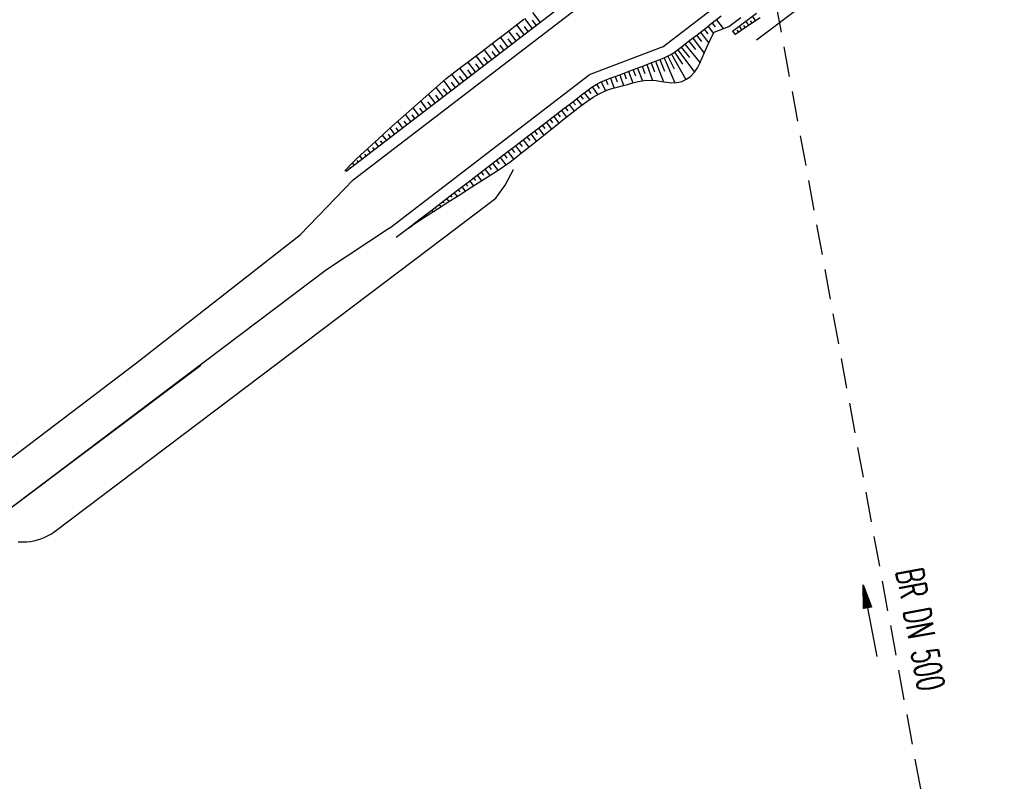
# Model space of a CAD drawing. Extents: x 446577 to 447216, y 443659 to 444842.
# Tile 128 of 177: x 446706 to 446771, y 444269 to 444319. Entities that reach past the tile are written whole.
import ezdxf
from ezdxf.enums import TextEntityAlignment as Align

# ---------------------------------------------------------------- set-up
doc = ezdxf.new("R2010")
doc.units = 0
doc.header["$LTSCALE"] = 2
doc.header["$MEASUREMENT"] = 0
doc.linetypes.add('AUSGEZOGEN', pattern=[0])
doc.linetypes.add('GESTRICH-X2', pattern=[1.5, 1, -0.5])
doc.layers.get('0').update_dxf_attribs({"linetype": 'AUSGEZOGEN'})
for name, color, linetype in [('DB-Bestand', 8, 'CONTINUOUS'), ('DB-Wegböschungen', 15, 'CONTINUOUS'), ('DB-Wege', 15, 'CONTINUOUS'), ('DURCHL', 200, 'GESTRICH-X2'), ('FBRTOP', 250, 'AUSGEZOGEN'), ('KANAL', 7, 'GESTRICH-X2'), ('MULDE', 250, 'AUSGEZOGEN'), ('PFEIL', 7, 'CONTINUOUS'), ('PFEILTOP', 200, 'AUSGEZOGEN')]:
    doc.layers.add(name, color=color, linetype=linetype)
doc.styles.add('ROMANS', font='romans.shx', dxfattribs={"width": 0.8})

# ---------------------------------------------------------------- blocks, each defined once
blk = doc.blocks.new('PFEIL2')
at = {"color": 0}
for p, q in [((0.88, 0.002), (-2.401, -0.012)), ((0.881, -0.271), (0.879, 0.276)), ((0.879, 0.276), (2.429, 0.009)), ((0.911, 0.27), (0.879, 0.265)), ((0.965, 0.261), (0.879, 0.246)), ((1.019, 0.252), (0.879, 0.228)), ((1.073, 0.242), (0.879, 0.209)), ((1.127, 0.233), (0.879, 0.191)), ((1.181, 0.224), (0.879, 0.172)), ((1.235, 0.214), (0.879, 0.154)), ((1.289, 0.205), (0.879, 0.135)), ((1.343, 0.196), (0.879, 0.117)), ((1.397, 0.187), (0.879, 0.098)), ((1.451, 0.177), (0.879, 0.08)), ((1.505, 0.168), (0.879, 0.061)), ((1.559, 0.159), (0.88, 0.043)), ((1.613, 0.149), (0.88, 0.024)), ((1.668, 0.14), (0.88, 0.006)), ((1.722, 0.131), (0.88, -0.013)), ((1.776, 0.121), (0.88, -0.031)), ((1.83, 0.112), (0.88, -0.05)), ((1.884, 0.103), (0.88, -0.068)), ((1.938, 0.094), (0.88, -0.087)), ((1.992, 0.084), (0.88, -0.105)), ((2.046, 0.075), (0.88, -0.124)), ((2.1, 0.066), (0.88, -0.142)), ((2.154, 0.056), (0.88, -0.161)), ((2.208, 0.047), (0.88, -0.179)), ((2.262, 0.038), (0.881, -0.198)), ((2.316, 0.029), (0.881, -0.216)), ((2.37, 0.019), (0.881, -0.235)), ((2.424, 0.01), (0.881, -0.253)), ((2.429, 0.009), (0.881, -0.271))]:
    blk.add_line(p, q, dxfattribs=at)

msp = doc.modelspace()

# ---------------------------------------------------------------- linework, layer by layer
at = {"layer": 'DB-Bestand', "linetype": 'Continuous'}
for p, q in [((446737.727, 444308.312), (446738.281, 444309.352)), ((446738.281, 444309.352), (446738.281, 444309.352)), ((446737.126, 444307.441), (446737.727, 444308.312)), ((446733.636, 444304.805), (446737.126, 444307.441)), ((446713.291, 444296.529), (446724.129, 444305.018)), ((446718.557, 444293.416), (446733.636, 444304.805)), ((446725.88, 444302.699), (446703.63, 444285.901)), ((446702.943, 444288.675), (446713.291, 444296.529)), ((446703.623, 444285.926), (446717.548, 444296.375)), ((446707.807, 444285.296), (446718.557, 444293.416))]:
    msp.add_line(p, q, dxfattribs=at)
for start_param, end_param in [(2.440835, 2.943525), (2.289261, 2.440834)]:
    msp.add_ellipse((446705.687, 444288.48), major_axis=(-2.705, 2.705), ratio=1, start_param=start_param, end_param=end_param, dxfattribs=at)
at = {"layer": 'DB-Wegböschungen', "linetype": 'Continuous'}
for p, q in [((446727.198, 444309.241), (446744.752, 444322.71)), ((446754.412, 444317.94), (446757.611, 444320.342)), ((446738.572, 444318.991), (446738.968, 444319.296)), ((446739.53, 444318.703), (446739.035, 444319.347)), ((446740.067, 444319.115), (446739.574, 444319.757)), ((446752.069, 444319.501), (446751.261, 444318.881)), ((446751.743, 444319.259), (446752.198, 444318.676)), ((446752.57, 444318.818), (446753.367, 444319.421)), ((446753.611, 444319.104), (446754.408, 444319.707)), ((446753.803, 444318.853), (446754.638, 444319.408)), ((446754.336, 444319.207), (446754.139, 444319.503)), ((446737.778, 444318.383), (446738.572, 444318.991)), ((446738.993, 444318.291), (446738.498, 444318.935)), ((446739.261, 444318.497), (446739.014, 444318.819)), ((446739.798, 444318.909), (446739.551, 444319.231)), ((446750.865, 444318.576), (446751.261, 444318.881)), ((446750.94, 444318.634), (446751.165, 444318.342)), ((446751.192, 444318.828), (446751.552, 444318.366)), ((446751.467, 444319.043), (446751.661, 444318.795)), ((446751.594, 444318.447), (446752.57, 444318.818)), ((446752.813, 444318.5), (446753.611, 444319.104)), ((446752.968, 444318.299), (446753.803, 444318.853)), ((446753.432, 444318.607), (446753.272, 444318.847)), ((446753.658, 444318.757), (446753.573, 444318.884)), ((446753.884, 444318.907), (446753.706, 444319.175)), ((446754.11, 444319.057), (446754.016, 444319.198)), ((446736.984, 444317.775), (446737.778, 444318.383)), ((446737.919, 444317.467), (446737.424, 444318.112)), ((446738.187, 444317.673), (446737.94, 444317.995)), ((446738.456, 444317.879), (446737.961, 444318.524)), ((446738.724, 444318.085), (446738.477, 444318.407)), ((446749.674, 444317.664), (446750.069, 444317.971)), ((446750.069, 444317.971), (446750.467, 444318.273)), ((446750.178, 444318.055), (446750.939, 444317.056)), ((446750.435, 444318.249), (446750.758, 444317.823)), ((446750.467, 444318.273), (446750.865, 444318.576)), ((446750.689, 444318.441), (446751.231, 444317.728)), ((446751.257, 444317.783), (446751.423, 444318.116)), ((446751.423, 444318.116), (446751.594, 444318.447)), ((446752.979, 444318.306), (446752.838, 444318.519)), ((446753.205, 444318.457), (446753.13, 444318.57)), ((446736.19, 444317.167), (446736.587, 444317.471)), ((446736.845, 444316.643), (446736.349, 444317.289)), ((446736.587, 444317.471), (446736.984, 444317.775)), ((446737.382, 444317.055), (446736.886, 444317.7)), ((446737.65, 444317.261), (446737.403, 444317.584)), ((446749.153, 444317.245), (446749.415, 444317.452)), ((446749.413, 444317.451), (446749.953, 444316.773)), ((446749.415, 444317.452), (446749.674, 444317.664)), ((446749.659, 444317.651), (446750.658, 444316.404)), ((446749.917, 444317.855), (446750.359, 444317.289)), ((446750.954, 444317.094), (446751.102, 444317.446)), ((446751.102, 444317.446), (446751.257, 444317.783)), ((446735.392, 444316.564), (446736.19, 444317.167)), ((446736.308, 444316.231), (446735.81, 444316.879)), ((446736.576, 444316.437), (446736.328, 444316.76)), ((446737.113, 444316.849), (446736.866, 444317.172)), ((446747.959, 444316.613), (446748.276, 444316.743)), ((446748.271, 444316.742), (446748.994, 444315.09)), ((446748.276, 444316.743), (446748.585, 444316.888)), ((446748.527, 444316.859), (446748.943, 444316.008)), ((446748.585, 444316.888), (446748.881, 444317.055)), ((446748.758, 444316.982), (446749.709, 444315.303)), ((446748.881, 444317.055), (446749.153, 444317.245)), ((446748.972, 444317.115), (446749.499, 444316.319)), ((446749.186, 444317.27), (446750.287, 444315.795)), ((446750.651, 444316.39), (446750.809, 444316.74)), ((446750.809, 444316.74), (446750.954, 444317.094)), ((446734.593, 444315.963), (446735.392, 444316.564)), ((446735.234, 444315.407), (446734.729, 444316.065)), ((446735.771, 444315.819), (446735.27, 444316.472)), ((446736.039, 444316.025), (446735.79, 444316.35)), ((446746.007, 444315.871), (446746.495, 444316.058)), ((446746.495, 444316.058), (446746.983, 444316.242)), ((446746.52, 444316.068), (446746.841, 444315.217)), ((446746.821, 444316.181), (446746.995, 444315.714)), ((446746.983, 444316.242), (446747.472, 444316.425)), ((446747.12, 444316.293), (446747.51, 444315.248)), ((446747.417, 444316.404), (446747.641, 444315.81)), ((446747.472, 444316.425), (446747.959, 444316.613)), ((446747.711, 444316.516), (446748.237, 444315.157)), ((446747.997, 444316.628), (446748.307, 444315.865)), ((446750.285, 444315.793), (446750.484, 444316.081)), ((446750.484, 444316.081), (446750.651, 444316.39)), ((446733.422, 444315.025), (446733.802, 444315.351)), ((446733.802, 444315.351), (446734.194, 444315.662)), ((446734.697, 444314.995), (446734.188, 444315.657)), ((446734.194, 444315.662), (446734.593, 444315.963)), ((446734.965, 444315.201), (446734.712, 444315.531)), ((446735.502, 444315.613), (446735.251, 444315.94)), ((446744.374, 444315.268), (446744.702, 444315.387)), ((446744.702, 444315.387), (446745.031, 444315.501)), ((446744.728, 444315.396), (446744.966, 444314.743)), ((446745.031, 444315.501), (446745.521, 444315.682)), ((446745.032, 444315.501), (446745.154, 444315.162)), ((446745.329, 444315.609), (446745.589, 444314.907)), ((446745.521, 444315.682), (446746.007, 444315.871)), ((446745.624, 444315.722), (446745.762, 444315.36)), ((446745.92, 444315.837), (446746.211, 444315.087)), ((446746.219, 444315.953), (446746.371, 444315.558)), ((446749.45, 444315.185), (446749.764, 444315.334)), ((446749.764, 444315.334), (446750.045, 444315.538)), ((446750.045, 444315.538), (446750.285, 444315.793)), ((446732.674, 444314.357), (446733.049, 444314.69)), ((446733.049, 444314.69), (446733.422, 444315.025)), ((446733.623, 444314.171), (446733.152, 444314.784)), ((446733.891, 444314.377), (446733.648, 444314.693)), ((446734.16, 444314.583), (446733.661, 444315.233)), ((446734.428, 444314.789), (446734.175, 444315.119)), ((446743.207, 444314.593), (446743.481, 444314.788)), ((446743.481, 444314.788), (446743.762, 444314.97)), ((446743.513, 444314.81), (446743.854, 444314.305)), ((446743.762, 444314.97), (446744.055, 444315.13)), ((446743.799, 444314.991), (446743.96, 444314.717)), ((446744.055, 444315.13), (446744.374, 444315.268)), ((446744.103, 444315.152), (446744.389, 444314.559)), ((446744.418, 444315.284), (446744.543, 444314.971)), ((446744.47, 444314.59), (446744.81, 444314.7)), ((446744.81, 444314.7), (446745.157, 444314.792)), ((446745.157, 444314.792), (446745.505, 444314.883)), ((446745.505, 444314.883), (446745.852, 444314.984)), ((446745.852, 444314.984), (446746.198, 444315.083)), ((446746.198, 444315.083), (446746.547, 444315.168)), ((446746.547, 444315.168), (446746.947, 444315.23)), ((446746.947, 444315.23), (446747.353, 444315.252)), ((446747.353, 444315.252), (446747.76, 444315.23)), ((446747.76, 444315.23), (446748.102, 444315.18)), ((446748.102, 444315.18), (446748.443, 444315.124)), ((446748.443, 444315.124), (446748.782, 444315.089)), ((446748.782, 444315.089), (446749.119, 444315.102)), ((446749.119, 444315.102), (446749.45, 444315.185)), ((446731.548, 444313.361), (446732.298, 444314.025)), ((446732.298, 444314.025), (446732.674, 444314.357)), ((446733.086, 444313.759), (446732.646, 444314.332)), ((446733.354, 444313.965), (446733.127, 444314.261)), ((446742.414, 444313.984), (446742.808, 444314.29)), ((446742.476, 444314.032), (446742.809, 444313.601)), ((446742.728, 444314.228), (446742.897, 444314.01)), ((446742.808, 444314.29), (446743.207, 444314.593)), ((446742.984, 444314.425), (446743.323, 444313.976)), ((446743.146, 444313.851), (446743.561, 444314.132)), ((446743.243, 444314.619), (446743.415, 444314.384)), ((446743.561, 444314.132), (446744.004, 444314.386)), ((446744.004, 444314.386), (446744.47, 444314.59)), ((446732.012, 444312.935), (446731.629, 444313.433)), ((446732.28, 444313.141), (446732.082, 444313.399)), ((446732.549, 444313.347), (446732.137, 444313.883)), ((446732.817, 444313.553), (446732.604, 444313.83)), ((446740.827, 444312.766), (446741.621, 444313.375)), ((446741.621, 444313.375), (446742.018, 444313.679)), ((446741.716, 444313.448), (446741.883, 444313.231)), ((446741.97, 444313.642), (446742.302, 444313.21)), ((446742.018, 444313.679), (446742.414, 444313.984)), ((446742.223, 444313.836), (446742.389, 444313.622)), ((446742.349, 444313.247), (446742.745, 444313.553)), ((446742.745, 444313.553), (446743.146, 444313.851)), ((446730.798, 444312.696), (446731.548, 444313.361)), ((446731.475, 444312.523), (446731.122, 444312.982)), ((446731.743, 444312.729), (446731.559, 444312.968)), ((446740.034, 444312.158), (446740.827, 444312.766)), ((446740.955, 444312.865), (446741.299, 444312.417)), ((446741.209, 444313.059), (446741.379, 444312.838)), ((446741.463, 444313.254), (446741.799, 444312.815)), ((446741.564, 444312.628), (446741.956, 444312.939)), ((446741.956, 444312.939), (446742.349, 444313.247)), ((446730.047, 444312.031), (446730.422, 444312.364)), ((446730.401, 444311.698), (446730.106, 444312.083)), ((446730.422, 444312.364), (446730.798, 444312.696)), ((446730.669, 444311.904), (446730.514, 444312.107)), ((446730.938, 444312.11), (446730.613, 444312.533)), ((446731.206, 444312.317), (446731.037, 444312.537)), ((446739.241, 444311.549), (446740.034, 444312.158)), ((446739.941, 444312.086), (446740.299, 444311.62)), ((446740.195, 444312.281), (446740.372, 444312.05)), ((446740.391, 444311.693), (446741.173, 444312.316)), ((446740.448, 444312.475), (446740.799, 444312.018)), ((446740.702, 444312.67), (446740.876, 444312.444)), ((446741.173, 444312.316), (446741.564, 444312.628)), ((446729.308, 444311.352), (446729.677, 444311.693)), ((446729.864, 444311.286), (446729.604, 444311.626)), ((446729.677, 444311.693), (446730.047, 444312.031)), ((446730.132, 444311.492), (446729.993, 444311.674)), ((446738.447, 444310.94), (446739.241, 444311.549)), ((446739.18, 444311.503), (446739.365, 444311.262)), ((446739.434, 444311.697), (446739.799, 444311.221)), ((446739.609, 444311.069), (446740.391, 444311.693)), ((446739.688, 444311.892), (446739.868, 444311.656)), ((446728.567, 444310.675), (446728.938, 444311.012)), ((446728.938, 444311.012), (446729.308, 444311.352)), ((446729.058, 444310.668), (446728.956, 444310.802)), ((446729.327, 444310.874), (446729.104, 444311.165)), ((446729.595, 444311.08), (446729.475, 444311.238)), ((446737.654, 444310.331), (446738.447, 444310.94)), ((446738.42, 444310.919), (446738.799, 444310.424)), ((446738.673, 444311.114), (446738.861, 444310.868)), ((446738.826, 444310.446), (446739.609, 444311.069)), ((446738.927, 444311.308), (446739.299, 444310.823)), ((446727.826, 444309.997), (446728.194, 444310.339)), ((446728.253, 444310.05), (446728.098, 444310.252)), ((446728.194, 444310.339), (446728.567, 444310.675)), ((446728.521, 444310.256), (446728.436, 444310.368)), ((446728.79, 444310.462), (446728.602, 444310.707)), ((446736.86, 444309.723), (446737.654, 444310.331)), ((446737.405, 444310.141), (446737.782, 444309.65)), ((446737.659, 444310.335), (446737.85, 444310.086)), ((446737.913, 444310.53), (446738.296, 444310.03)), ((446738.036, 444309.833), (446738.434, 444310.136)), ((446738.166, 444310.724), (446738.357, 444310.475)), ((446738.434, 444310.136), (446738.826, 444310.446)), ((446727.118, 444309.277), (446727.469, 444309.641)), ((446727.447, 444309.432), (446727.407, 444309.484)), ((446727.469, 444309.641), (446727.826, 444309.997)), ((446727.716, 444309.638), (446727.606, 444309.781)), ((446727.984, 444309.844), (446727.917, 444309.932)), ((446736.067, 444309.114), (446736.86, 444309.723)), ((446736.645, 444309.557), (446736.814, 444309.336)), ((446736.898, 444309.752), (446737.253, 444309.289)), ((446737.152, 444309.946), (446737.335, 444309.707)), ((446737.213, 444309.263), (446737.628, 444309.543)), ((446737.628, 444309.543), (446738.036, 444309.833)), ((446727.179, 444309.226), (446727.13, 444309.29)), ((446735.274, 444308.505), (446736.067, 444309.114)), ((446735.884, 444308.973), (446736.172, 444308.598)), ((446736.138, 444309.168), (446736.29, 444308.969)), ((446736.367, 444308.723), (446736.791, 444308.991)), ((446736.391, 444309.362), (446736.714, 444308.942)), ((446736.791, 444308.991), (446737.213, 444309.263)), ((446734.48, 444307.896), (446735.274, 444308.505)), ((446734.676, 444307.642), (446735.521, 444308.182)), ((446734.87, 444308.195), (446735.091, 444307.907)), ((446735.123, 444308.39), (446735.242, 444308.235)), ((446735.377, 444308.584), (446735.631, 444308.253)), ((446735.521, 444308.182), (446735.944, 444308.453)), ((446735.63, 444308.779), (446735.766, 444308.602)), ((446735.944, 444308.453), (446736.367, 444308.723)), ((446733.687, 444307.287), (446734.48, 444307.896)), ((446733.83, 444307.101), (446734.676, 444307.642)), ((446734.109, 444307.611), (446734.194, 444307.5)), ((446734.363, 444307.806), (446734.55, 444307.562)), ((446734.616, 444308), (446734.718, 444307.867)), ((446732.894, 444306.679), (446733.687, 444307.287)), ((446733.348, 444307.028), (446733.469, 444306.87)), ((446733.407, 444306.83), (446733.83, 444307.101)), ((446733.602, 444307.222), (446733.67, 444307.133)), ((446733.855, 444307.417), (446734.009, 444307.216)), ((446732.1, 444306.07), (446732.894, 444306.679)), ((446732.138, 444306.02), (446732.56, 444306.293)), ((446732.334, 444306.249), (446732.386, 444306.182)), ((446732.56, 444306.293), (446732.984, 444306.561)), ((446732.588, 444306.444), (446732.622, 444306.399)), ((446732.841, 444306.638), (446732.928, 444306.525)), ((446732.984, 444306.561), (446733.407, 444306.83)), ((446733.095, 444306.833), (446733.147, 444306.765)), ((446731.307, 444305.461), (446732.1, 444306.07)), ((446731.315, 444305.451), (446731.725, 444305.739)), ((446731.573, 444305.666), (446731.581, 444305.655)), ((446731.725, 444305.739), (446732.138, 444306.02)), ((446731.827, 444305.86), (446731.852, 444305.827)), ((446732.08, 444306.055), (446732.099, 444306.03)), ((446730.514, 444304.852), (446731.307, 444305.461)), ((446731.32, 444305.471), (446731.328, 444305.46))]:
    msp.add_line(p, q, dxfattribs=at)
at = {"layer": 'DB-Wege', "linetype": 'Continuous'}
for p, q in [((446748.185, 444317.467), (446763.986, 444329.591)), ((446727.655, 444308.646), (446745.208, 444322.115)), ((446748.185, 444317.467), (446743.315, 444315.62)), ((446730.065, 444305.454), (446743.315, 444315.62)), ((446727.655, 444308.646), (446724.129, 444305.018)), ((446730.065, 444305.454), (446725.88, 444302.699))]:
    msp.add_line(p, q, dxfattribs=at)
at = {"layer": 'DURCHL'}
msp.add_line((446753.5, 444332.219), (446767.438, 444256.531), dxfattribs=at)
at = {"layer": 'FBRTOP', "color": 0, "const_width": 0.5}
msp.add_lwpolyline([(446833.755, 444484.975, -0.000083), (446837.963, 444455.179, -0.000176), (446839.935, 444441.166, -0.000011), (446846.01, 444397.876, 0.000067), (446846.968, 444391.053, 0.001727), (446849.892, 444370.762, 0.00123), (446854.165, 444342.303, 0.004209), (446857.404, 444322.222, 0.002979), (446862.388, 444293.915, 0.003153), (446866.566, 444271.777, 0.002691), (446871.765, 444245.898, 0.003085)], format="xyb", dxfattribs=at)
at = {"layer": 'KANAL'}
msp.add_line((446753.5, 444332.219), (446767.438, 444256.531), dxfattribs=at)
at = {"layer": 'MULDE'}
msp.add_lwpolyline([(446846.122, 444528.372, -0.003275), (446849.776, 444503.541, -0.000858), (446851.281, 444492.919, -0.000016), (446856.912, 444452.68, 0.000072), (446858.152, 444443.823, 0.000546), (446864.602, 444398.178, 0.00545), (446865.299, 444393.636, 0.003136), (446867.372, 444381.527, -0.001035), (446873.816, 444344.812, -0.000041), (446876.48, 444329.437, 0.000112), (446877.455, 444323.814, 0.000693), (446877.962, 444320.923, 0.000079), (446882.464, 444295.439, 0.001596), (446888.309, 444262.995, 0.003343)], format="xyb", dxfattribs=at)

# ---------------------------------------------------------------- block references
at = {"layer": 'PFEIL', "rotation": 100.4257000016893}
msp.add_blockref('PFEIL2', (446761.931, 444279.43), dxfattribs=at)
at = {"layer": 'PFEILTOP', "rotation": 100.5475127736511}
msp.add_blockref('PFEIL2', (446761.926, 444279.429), dxfattribs=at)

# ---------------------------------------------------------------- texts
at = {"layer": 'DURCHL', "style": 'ROMANS', "width": 0.6}
msp.add_text('BR DN 500', height=1.8, rotation=280.54751, dxfattribs=at).set_placement((446764.393, 444278.701), align=Align.CENTER)

doc.saveas('drawing.dxf')
